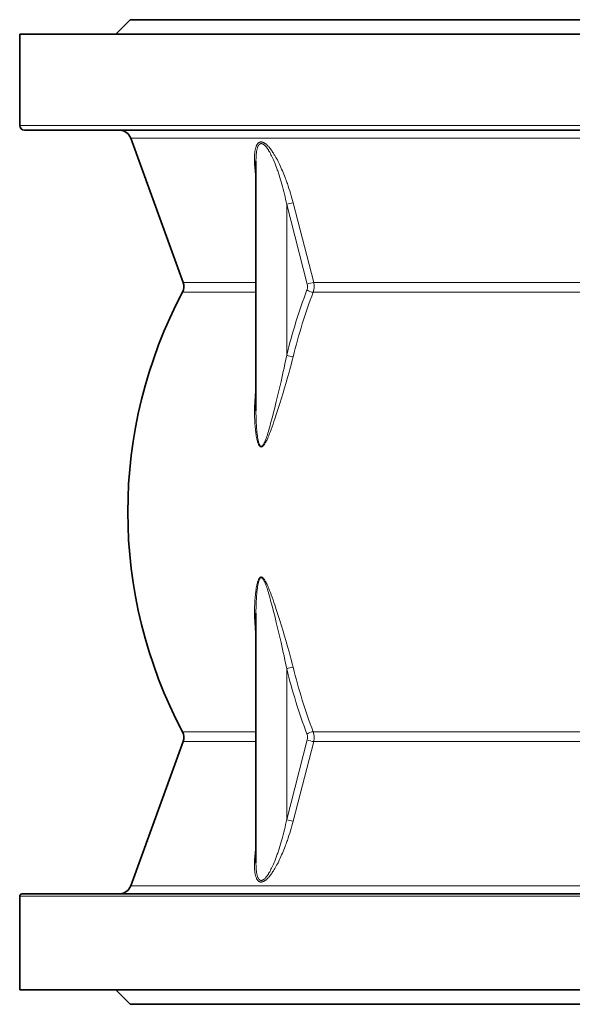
# Model space of a CAD drawing. Extents: x 140 to 961, y 46 to 839.
# Tile 3 of 10: x 439 to 554, y 46 to 251. Entities that reach past the tile are written whole.
import ezdxf

# ---------------------------------------------------------------- set-up
doc = ezdxf.new("R2010")
doc.units = 0

msp = doc.modelspace()

# ---------------------------------------------------------------- linework, layer by layer
at = {"color": 7, "lineweight": 35, "ltscale": 0.212132}
for p, q in [((462.08, 250.99), (459.08, 247.99)), ((462.08, 45.99), (459.08, 48.99))]:
    msp.add_line(p, q, dxfattribs=at)
at = {"color": 7, "lineweight": 35}
for p, q in [((462.08, 250.99), (509.98, 250.99)), ((509.98, 250.99), (646.08, 250.99)), ((439.08, 247.99), (498.95, 247.99)), ((439.08, 247.99), (439.08, 228.99)), ((498.95, 247.99), (669.08, 247.99)), ((440.08, 227.99), (499.43, 227.99)), ((499.43, 227.99), (624.25, 227.99)), ((473.13, 196.28), (462.18, 226.35)), ((488.25, 221.54), (488.25, 169.58)), ((488.25, 127.41), (488.25, 75.44)), ((473.13, 100.71), (462.18, 70.64)), ((439.08, 68.49), (439.08, 48.99)), ((439.58, 68.99), (499.19, 68.99)), ((499.19, 68.99), (668.58, 68.99)), ((439.08, 48.99), (498.95, 48.99)), ((498.95, 48.99), (669.08, 48.99)), ((462.08, 45.99), (509.98, 45.99)), ((471.58, 45.99), (514.53, 45.99)), ((509.98, 45.99), (646.08, 45.99)), ((514.53, 45.99), (636.58, 45.99))]:
    msp.add_line(p, q, dxfattribs=at)
at = {"color": 7, "lineweight": 13}
for p, q in [((439.08, 228.99), (498.95, 228.99)), ((498.95, 228.99), (624.87, 228.99)), ((462.18, 226.35), (510.02, 226.35)), ((510.02, 226.35), (608.72, 226.35)), ((498.92, 195.93), (494.65, 212.5)), ((494.65, 212.5), (494.65, 181.16)), ((500.26, 196.28), (495.99, 212.84)), ((488.25, 196.28), (473.13, 196.28)), ((515.27, 196.28), (500.26, 196.28)), ((607.91, 196.28), (515.27, 196.28)), ((472.99, 194.25), (488.25, 194.25)), ((500.16, 194.25), (515.2, 194.25)), ((608.01, 194.25), (515.2, 194.25)), ((494.65, 115.82), (494.65, 84.49)), ((472.99, 102.74), (488.25, 102.74)), ((515.2, 102.74), (500.16, 102.74)), ((608.01, 102.74), (515.2, 102.74)), ((488.25, 100.71), (473.13, 100.71)), ((498.92, 101.05), (494.65, 84.49)), ((500.26, 100.71), (495.99, 84.14)), ((515.27, 100.71), (500.26, 100.71)), ((607.91, 100.71), (515.27, 100.71)), ((462.18, 70.64), (510.02, 70.64)), ((510.02, 70.64), (645.98, 70.64)), ((439.08, 68.49), (498.95, 68.49)), ((498.95, 68.49), (669.08, 68.49))]:
    msp.add_line(p, q, dxfattribs=at)
for points in [[(495.99, 212.84), (495.86, 213.35), (495.72, 213.85), (495.57, 214.35), (495.43, 214.86), (495.27, 215.36), (495.11, 215.86), (494.95, 216.36), (494.78, 216.86), (494.69, 217.11), (494.6, 217.36), (494.52, 217.6), (494.43, 217.84), (494.3, 218.17), (494.18, 218.49), (494.05, 218.81), (493.91, 219.17), (493.76, 219.53), (493.6, 219.89), (493.44, 220.25), (493.3, 220.56), (493.15, 220.88), (493, 221.19), (492.84, 221.5), (492.7, 221.78), (492.55, 222.06), (492.4, 222.33), (492.24, 222.6), (492.16, 222.75), (492.07, 222.89), (491.98, 223.04), (491.89, 223.18), (491.77, 223.36), (491.65, 223.55), (491.52, 223.73), (491.39, 223.92), (491.25, 224.09), (491.11, 224.27), (491.04, 224.36), (490.97, 224.44), (490.9, 224.53), (490.82, 224.61), (490.72, 224.72), (490.62, 224.82), (490.51, 224.92), (490.4, 225.02), (490.34, 225.07), (490.28, 225.12), (490.22, 225.16), (490.17, 225.2), (490.11, 225.24), (490.06, 225.28), (489.99, 225.32), (489.91, 225.36), (489.83, 225.4), (489.75, 225.44), (489.7, 225.46), (489.66, 225.48), (489.6, 225.49), (489.54, 225.51), (489.48, 225.52), (489.42, 225.53), (489.35, 225.54), (489.28, 225.54), (489.22, 225.53), (489.15, 225.52), (489.09, 225.51), (489.03, 225.49), (488.98, 225.47), (488.94, 225.45), (488.9, 225.43), (488.87, 225.41), (488.84, 225.39), (488.78, 225.35), (488.72, 225.3), (488.68, 225.26), (488.64, 225.21), (488.6, 225.17), (488.57, 225.13), (488.54, 225.09), (488.52, 225.05), (488.49, 225.01), (488.44, 224.93), (488.39, 224.84), (488.35, 224.74), (488.3, 224.63), (488.26, 224.51), (488.22, 224.39), (488.18, 224.27), (488.14, 224.11), (488.11, 223.95), (488.08, 223.79), (488.05, 223.63), (488.02, 223.42), (488, 223.22), (487.98, 223.01), (487.97, 222.8), (487.95, 222.58), (487.95, 222.35), (487.94, 222.13), (487.94, 221.96), (487.94, 221.79), (487.94, 221.62), (487.95, 221.45), (487.96, 221.11), (487.98, 220.77), (488, 220.43), (488.01, 220.23), (488.03, 220.04), (488.07, 219.64), (488.11, 219.25), (488.16, 218.86), (488.2, 218.51), (488.25, 218.16)], [(494.65, 212.5), (494.54, 213.04), (494.42, 213.58), (494.3, 214.11), (494.18, 214.65), (494.05, 215.19), (493.91, 215.72), (493.77, 216.26), (493.64, 216.73), (493.51, 217.2), (493.37, 217.66), (493.23, 218.13), (493.08, 218.59), (492.93, 219.06), (492.85, 219.29), (492.77, 219.53), (492.69, 219.75), (492.61, 219.98), (492.46, 220.38), (492.38, 220.59), (492.3, 220.8), (492.23, 221), (492.15, 221.19), (492.02, 221.49), (491.9, 221.79), (491.76, 222.09), (491.63, 222.38), (491.51, 222.64), (491.38, 222.89), (491.25, 223.14), (491.18, 223.26), (491.12, 223.38), (491, 223.58), (490.89, 223.77), (490.83, 223.87), (490.76, 223.97), (490.7, 224.06), (490.64, 224.15), (490.54, 224.28), (490.44, 224.42), (490.39, 224.49), (490.33, 224.55), (490.28, 224.61), (490.22, 224.67), (490.14, 224.76), (490.05, 224.84), (490.01, 224.88), (489.96, 224.92), (489.92, 224.96), (489.87, 224.99), (489.8, 225.04), (489.73, 225.08), (489.7, 225.1), (489.66, 225.12), (489.63, 225.14), (489.59, 225.15), (489.53, 225.17), (489.47, 225.18), (489.42, 225.19), (489.36, 225.2), (489.33, 225.2), (489.3, 225.19), (489.27, 225.19), (489.25, 225.19), (489.22, 225.18), (489.19, 225.17), (489.17, 225.17), (489.14, 225.16), (489.09, 225.13), (489.04, 225.1), (489.02, 225.08), (488.99, 225.06), (488.96, 225.04), (488.94, 225.02), (488.89, 224.97), (488.84, 224.91), (488.82, 224.88), (488.8, 224.84), (488.75, 224.77), (488.71, 224.7), (488.67, 224.62), (488.63, 224.52), (488.59, 224.42), (488.55, 224.31), (488.52, 224.2), (488.48, 224.06), (488.45, 223.91), (488.42, 223.77), (488.39, 223.62), (488.36, 223.42), (488.34, 223.22), (488.32, 223.02), (488.3, 222.82), (488.28, 222.61), (488.27, 222.4), (488.26, 222.19), (488.26, 222.03), (488.25, 221.87), (488.25, 221.54)], [(495.99, 180.83), (495.81, 180.11), (495.62, 179.4), (495.43, 178.68), (495.29, 178.14), (495.14, 177.61), (494.83, 176.52), (494.52, 175.44), (494.21, 174.36), (493.88, 173.27), (493.55, 172.19), (493.22, 171.11), (492.88, 170.02), (492.68, 169.42), (492.49, 168.81), (492.33, 168.33), (492.17, 167.86), (491.99, 167.32), (491.81, 166.78), (491.62, 166.24), (491.43, 165.7), (491.27, 165.27), (491.1, 164.84), (490.93, 164.42), (490.81, 164.13), (490.69, 163.84), (490.56, 163.55), (490.46, 163.35), (490.36, 163.15), (490.26, 162.96), (490.18, 162.82), (490.09, 162.68), (490.01, 162.55), (489.92, 162.44), (489.88, 162.38), (489.83, 162.33), (489.77, 162.26), (489.7, 162.19), (489.67, 162.16), (489.63, 162.13), (489.57, 162.09), (489.54, 162.08), (489.51, 162.06), (489.46, 162.04), (489.42, 162.03), (489.38, 162.03), (489.34, 162.02), (489.3, 162.03), (489.26, 162.03), (489.23, 162.04), (489.21, 162.05), (489.18, 162.06), (489.15, 162.08), (489.12, 162.1), (489.09, 162.12), (489.07, 162.15), (489.04, 162.17), (488.99, 162.23), (488.96, 162.27), (488.93, 162.31), (488.88, 162.39), (488.83, 162.48), (488.8, 162.54), (488.77, 162.6), (488.71, 162.73), (488.66, 162.86), (488.63, 162.96), (488.6, 163.06), (488.54, 163.25), (488.49, 163.45), (488.46, 163.59), (488.43, 163.73), (488.37, 164.02), (488.32, 164.3), (488.29, 164.48), (488.26, 164.66), (488.23, 164.87), (488.2, 165.08), (488.16, 165.48), (488.12, 165.82), (488.09, 166.16), (488.06, 166.51), (488.05, 166.77), (488.03, 167.03), (488.01, 167.42), (487.99, 167.81), (487.98, 168.2), (487.98, 168.49), (487.97, 168.78), (487.97, 169.37), (487.97, 169.95), (487.98, 170.54), (488, 171.13), (488.03, 171.71), (488.06, 172.28), (488.1, 172.86), (488.14, 173.44), (488.19, 174.01), (488.25, 174.59)], [(494.65, 181.16), (494.47, 180.25), (494.28, 179.33), (494.09, 178.42), (493.94, 177.74), (493.79, 177.06), (493.63, 176.37), (493.47, 175.67), (493.15, 174.29), (492.82, 172.91), (492.49, 171.53), (492.32, 170.84), (492.15, 170.15), (491.91, 169.23), (491.68, 168.31), (491.43, 167.4), (491.31, 166.94), (491.18, 166.48), (491.05, 166.03), (490.92, 165.57), (490.83, 165.26), (490.73, 164.94), (490.64, 164.66), (490.55, 164.38), (490.45, 164.08), (490.35, 163.78), (490.29, 163.63), (490.23, 163.49), (490.15, 163.29), (490.07, 163.09), (490.03, 162.99), (489.98, 162.89), (489.92, 162.77), (489.85, 162.64), (489.81, 162.58), (489.78, 162.52), (489.73, 162.45), (489.67, 162.38), (489.65, 162.34), (489.62, 162.31), (489.58, 162.27), (489.53, 162.24), (489.49, 162.21), (489.46, 162.19), (489.44, 162.18), (489.41, 162.17), (489.39, 162.17), (489.35, 162.16), (489.31, 162.17), (489.28, 162.18), (489.24, 162.19), (489.22, 162.2), (489.2, 162.22), (489.18, 162.24), (489.15, 162.26), (489.12, 162.3), (489.09, 162.33), (489.07, 162.36), (489.04, 162.41), (489.02, 162.45), (488.99, 162.5), (488.97, 162.55), (488.93, 162.65), (488.89, 162.76), (488.85, 162.88), (488.81, 163), (488.78, 163.13), (488.75, 163.25), (488.72, 163.38), (488.69, 163.5), (488.64, 163.75), (488.6, 164.01), (488.57, 164.19), (488.54, 164.38), (488.5, 164.75), (488.45, 165.12), (488.43, 165.36), (488.41, 165.6), (488.38, 165.87), (488.36, 166.14), (488.33, 166.66), (488.32, 166.95), (488.3, 167.24), (488.28, 167.82), (488.26, 168.41), (488.25, 168.99), (488.25, 169.58)], [(495.99, 116.16), (495.81, 116.87), (495.62, 117.59), (495.43, 118.3), (495.29, 118.84), (495.14, 119.38), (494.83, 120.46), (494.52, 121.55), (494.21, 122.63), (493.88, 123.71), (493.55, 124.79), (493.22, 125.88), (492.88, 126.96), (492.68, 127.57), (492.49, 128.17), (492.33, 128.65), (492.17, 129.13), (491.99, 129.67), (491.81, 130.21), (491.62, 130.75), (491.43, 131.28), (491.27, 131.71), (491.1, 132.14), (490.93, 132.57), (490.81, 132.86), (490.69, 133.15), (490.56, 133.43), (490.46, 133.63), (490.36, 133.83), (490.26, 134.03), (490.18, 134.17), (490.09, 134.3), (490.01, 134.43), (489.92, 134.55), (489.88, 134.6), (489.83, 134.66), (489.77, 134.73), (489.7, 134.79), (489.67, 134.82), (489.63, 134.85), (489.57, 134.89), (489.54, 134.91), (489.51, 134.92), (489.46, 134.94), (489.42, 134.95), (489.38, 134.96), (489.34, 134.96), (489.3, 134.96), (489.26, 134.95), (489.23, 134.94), (489.21, 134.93), (489.18, 134.92), (489.15, 134.91), (489.12, 134.89), (489.09, 134.86), (489.07, 134.84), (489.04, 134.81), (488.99, 134.76), (488.96, 134.72), (488.93, 134.68), (488.88, 134.6), (488.83, 134.51), (488.8, 134.45), (488.77, 134.38), (488.71, 134.25), (488.66, 134.12), (488.63, 134.02), (488.6, 133.93), (488.54, 133.73), (488.49, 133.53), (488.46, 133.39), (488.43, 133.25), (488.37, 132.97), (488.32, 132.68), (488.29, 132.5), (488.26, 132.32), (488.23, 132.11), (488.2, 131.9), (488.16, 131.51), (488.12, 131.16), (488.09, 130.82), (488.06, 130.48), (488.05, 130.22), (488.03, 129.96), (488.01, 129.57), (487.99, 129.18), (487.98, 128.79), (487.98, 128.5), (487.97, 128.2), (487.97, 127.62), (487.97, 127.03), (487.98, 126.44), (488, 125.86), (488.03, 125.28), (488.06, 124.7), (488.1, 124.13), (488.14, 123.55), (488.19, 122.97), (488.25, 122.4)], [(494.65, 115.82), (494.47, 116.74), (494.28, 117.65), (494.09, 118.57), (493.94, 119.24), (493.79, 119.92), (493.63, 120.62), (493.47, 121.31), (493.15, 122.7), (492.82, 124.08), (492.49, 125.46), (492.32, 126.15), (492.15, 126.84), (491.91, 127.75), (491.68, 128.67), (491.43, 129.59), (491.31, 130.05), (491.18, 130.5), (491.05, 130.96), (490.92, 131.41), (490.83, 131.73), (490.73, 132.05), (490.64, 132.33), (490.55, 132.6), (490.45, 132.9), (490.35, 133.2), (490.29, 133.35), (490.23, 133.5), (490.15, 133.7), (490.07, 133.9), (490.03, 134), (489.98, 134.09), (489.92, 134.22), (489.85, 134.34), (489.81, 134.4), (489.78, 134.46), (489.73, 134.54), (489.67, 134.61), (489.65, 134.64), (489.62, 134.67), (489.58, 134.71), (489.53, 134.75), (489.49, 134.78), (489.46, 134.79), (489.44, 134.8), (489.41, 134.81), (489.39, 134.82), (489.35, 134.82), (489.31, 134.82), (489.28, 134.81), (489.24, 134.79), (489.22, 134.78), (489.2, 134.77), (489.18, 134.75), (489.15, 134.73), (489.12, 134.68), (489.09, 134.65), (489.07, 134.62), (489.04, 134.58), (489.02, 134.53), (488.99, 134.48), (488.97, 134.43), (488.93, 134.33), (488.89, 134.22), (488.85, 134.1), (488.81, 133.98), (488.78, 133.86), (488.75, 133.73), (488.72, 133.61), (488.69, 133.48), (488.64, 133.23), (488.6, 132.98), (488.57, 132.79), (488.54, 132.61), (488.5, 132.24), (488.45, 131.87), (488.43, 131.62), (488.41, 131.38), (488.38, 131.11), (488.36, 130.84), (488.33, 130.32), (488.32, 130.03), (488.3, 129.74), (488.28, 129.16), (488.26, 128.58), (488.25, 127.99), (488.25, 127.41)], [(495.99, 84.14), (495.86, 83.64), (495.72, 83.14), (495.57, 82.63), (495.43, 82.13), (495.27, 81.63), (495.11, 81.13), (494.95, 80.62), (494.78, 80.12), (494.69, 79.88), (494.6, 79.63), (494.52, 79.38), (494.43, 79.14), (494.3, 78.82), (494.18, 78.5), (494.05, 78.18), (493.91, 77.81), (493.76, 77.46), (493.6, 77.1), (493.44, 76.74), (493.3, 76.42), (493.15, 76.11), (493, 75.8), (492.84, 75.48), (492.7, 75.21), (492.55, 74.93), (492.4, 74.65), (492.24, 74.38), (492.16, 74.24), (492.07, 74.09), (491.98, 73.95), (491.89, 73.81), (491.77, 73.62), (491.65, 73.43), (491.52, 73.25), (491.39, 73.07), (491.25, 72.89), (491.11, 72.71), (491.04, 72.63), (490.97, 72.54), (490.9, 72.46), (490.82, 72.38), (490.72, 72.27), (490.62, 72.16), (490.51, 72.06), (490.4, 71.96), (490.34, 71.91), (490.28, 71.87), (490.22, 71.82), (490.17, 71.78), (490.11, 71.75), (490.06, 71.71), (489.99, 71.66), (489.91, 71.62), (489.83, 71.58), (489.75, 71.54), (489.7, 71.53), (489.66, 71.51), (489.6, 71.49), (489.54, 71.47), (489.48, 71.46), (489.42, 71.45), (489.35, 71.45), (489.28, 71.45), (489.22, 71.45), (489.15, 71.46), (489.09, 71.47), (489.03, 71.49), (488.98, 71.51), (488.94, 71.53), (488.9, 71.55), (488.87, 71.57), (488.84, 71.59), (488.78, 71.64), (488.72, 71.68), (488.68, 71.73), (488.64, 71.77), (488.6, 71.82), (488.57, 71.85), (488.54, 71.89), (488.52, 71.93), (488.49, 71.97), (488.44, 72.06), (488.39, 72.15), (488.35, 72.24), (488.3, 72.36), (488.26, 72.47), (488.22, 72.6), (488.18, 72.72), (488.14, 72.88), (488.11, 73.03), (488.08, 73.19), (488.05, 73.36), (488.02, 73.56), (488, 73.77), (487.98, 73.98), (487.97, 74.19), (487.95, 74.41), (487.95, 74.63), (487.94, 74.86), (487.94, 75.02), (487.94, 75.19), (487.94, 75.36), (487.95, 75.53), (487.96, 75.87), (487.98, 76.21), (488, 76.55), (488.01, 76.75), (488.03, 76.95), (488.07, 77.34), (488.11, 77.73), (488.16, 78.13), (488.2, 78.48), (488.25, 78.82)], [(494.65, 84.49), (494.54, 83.95), (494.42, 83.41), (494.3, 82.87), (494.18, 82.33), (494.05, 81.8), (493.91, 81.26), (493.77, 80.72), (493.64, 80.26), (493.51, 79.79), (493.37, 79.32), (493.23, 78.86), (493.08, 78.39), (492.93, 77.93), (492.85, 77.69), (492.77, 77.46), (492.69, 77.23), (492.61, 77.01), (492.46, 76.6), (492.38, 76.39), (492.3, 76.19), (492.23, 75.99), (492.15, 75.79), (492.02, 75.49), (491.9, 75.19), (491.76, 74.9), (491.63, 74.6), (491.51, 74.35), (491.38, 74.1), (491.25, 73.85), (491.18, 73.73), (491.12, 73.6), (491, 73.41), (490.89, 73.21), (490.83, 73.12), (490.76, 73.02), (490.7, 72.93), (490.64, 72.84), (490.54, 72.7), (490.44, 72.56), (490.39, 72.5), (490.33, 72.43), (490.28, 72.37), (490.22, 72.31), (490.14, 72.22), (490.05, 72.14), (490.01, 72.1), (489.96, 72.06), (489.92, 72.03), (489.87, 71.99), (489.8, 71.95), (489.73, 71.9), (489.7, 71.88), (489.66, 71.86), (489.63, 71.85), (489.59, 71.83), (489.53, 71.82), (489.47, 71.8), (489.42, 71.79), (489.36, 71.79), (489.33, 71.79), (489.3, 71.79), (489.27, 71.79), (489.25, 71.8), (489.22, 71.8), (489.19, 71.81), (489.17, 71.82), (489.14, 71.83), (489.09, 71.85), (489.04, 71.88), (489.02, 71.9), (488.99, 71.92), (488.96, 71.94), (488.94, 71.97), (488.89, 72.02), (488.84, 72.07), (488.82, 72.11), (488.8, 72.14), (488.75, 72.21), (488.71, 72.29), (488.67, 72.36), (488.63, 72.47), (488.59, 72.57), (488.55, 72.67), (488.52, 72.78), (488.48, 72.93), (488.45, 73.07), (488.42, 73.22), (488.39, 73.37), (488.36, 73.56), (488.34, 73.76), (488.32, 73.96), (488.3, 74.16), (488.28, 74.37), (488.27, 74.58), (488.26, 74.8), (488.26, 74.96), (488.25, 75.12), (488.25, 75.44)]]:
    msp.add_lwpolyline(points, dxfattribs=at)
at = {"color": 7, "lineweight": 35}
for centre, radius, start, end in [((440.08, 228.99), 1, 180, 270), ((459.83, 225.49), 2.5, 20, 90), ((470.78, 195.42), 2.5, 332.0126, 20), ((559.08, 148.49), 97.5, 152.0126, 207.9874), ((470.78, 101.56), 2.5, 340, 27.9874), ((459.83, 71.49), 2.5, 270.3522, 340), ((439.58, 68.49), 0.5, 90, 180)]:
    msp.add_arc(centre, radius, start, end, dxfattribs=at)
at = {"color": 7, "lineweight": 13}
for centre, major_axis, ratio, start_param, end_param in [((495.36, 212.5), (0.968, 0.25), 0.242157, 0.805019, 2.325028), ((497.92, 195.42), (0, -1.5), 0.708322, 1.082337, 1.91985), ((499.63, 195.93), (0.968, 0.25), 0.242205, 0.808748, 2.325015), ((498.63, 195.42), (0, -2.5), 0.690345, 1.082127, 1.920005), ((560.21, 148.52), (-0.03, -98.33), 0.706886, 4.223507, 4.374222), ((561.47, 148.13), (0.47, -97.87), 0.709035, 4.218346, 4.368355), ((499.57, 194.72), (0.936, -0.352), 0.332264, 3.989201, 5.508811), ((495.36, 181.16), (0.97, -0.242), 0.234818, 3.956186, 5.475995), ((495.36, 115.82), (0.97, 0.242), 0.234818, 0.807191, 2.326999), ((560.21, 148.47), (0.03, -98.33), 0.706886, 5.050555, 5.201271), ((561.47, 148.85), (-0.47, -97.87), 0.709031, 5.0564, 5.206411), ((499.57, 102.27), (0.936, 0.352), 0.332264, 0.774375, 2.293984), ((498.63, 101.56), (0, -2.5), 0.690345, 1.221588, 2.059465), ((497.92, 101.56), (0, -1.5), 0.708322, 1.221743, 2.059256), ((499.63, 101.05), (0.968, -0.25), 0.242205, 3.958171, 5.474437), ((495.36, 84.49), (0.968, -0.25), 0.242157, 3.958157, 5.478167)]:
    msp.add_ellipse(centre, major_axis=major_axis, ratio=ratio, start_param=start_param, end_param=end_param, dxfattribs=at)

doc.saveas('drawing.dxf')
